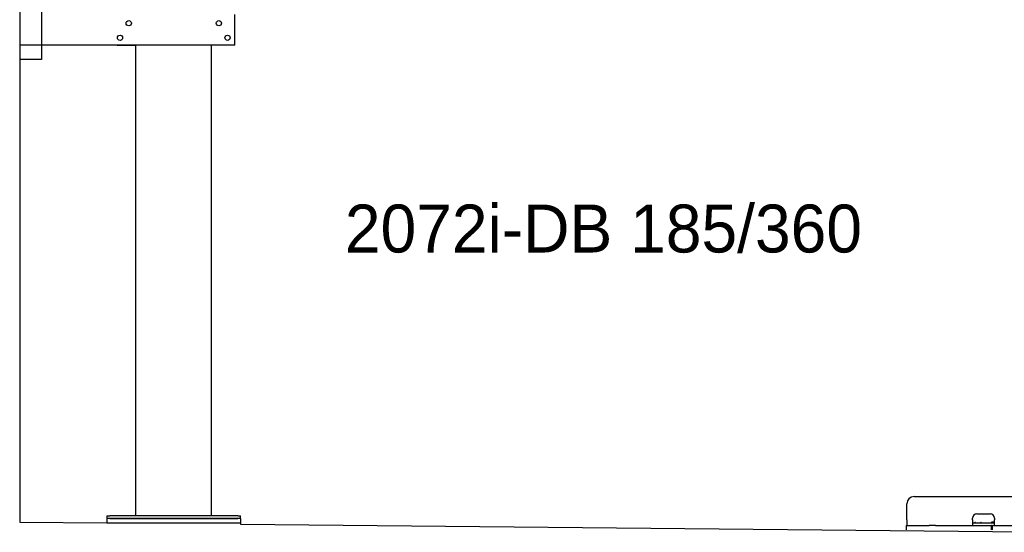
# Model space of a CAD drawing. Extents: x 1073 to 6773, y 6091 to 11716.
# Tile 1 of 78: x 1073 to 4459, y 6231 to 7995. Entities that reach past the tile are written whole.
import ezdxf

# ---------------------------------------------------------------- set-up
doc = ezdxf.new("R2010")
doc.units = 0
doc.layers.get('0').update_dxf_attribs({"linetype": 'CONTINUOUS'})
doc.layers.add('0___1', color=7, linetype='CONTINUOUS')
doc.styles.add('STANDARD-1', font='txt')

# ---------------------------------------------------------------- blocks, each defined once
blk = doc.blocks.new('*U10')
at = {"layer": '0___1', "style": 'STANDARD-1'}
blk.add_text('2072i-DB 185/360', height=165, dxfattribs=at).set_placement((2191.2, 7193.9))

msp = doc.modelspace()

# ---------------------------------------------------------------- linework, layer by layer
for p, q in [((1072.8, 11215.9), (1072.8, 6265.9)), ((1147.8, 8063), (1147.8, 7858)), ((1812.8, 7908), (1812.8, 8013)), ((1812.8, 7908), (1072.8, 7908)), ((1407.8, 7908), (1470.8, 7908)), ((1472.8, 6288), (1472.8, 7908)), ((1732.8, 6288), (1732.8, 7908)), ((1797.8, 7908), (1734.8, 7908)), ((1147.8, 7858), (1072.8, 7858)), ((4149, 6354), (4689, 6354)), ((4124, 6274), (4124, 6329)), ((1072.8, 6265.9), (1372.8, 6263)), ((1372.8, 6288), (1372.8, 6278)), ((1372.8, 6288), (1382.8, 6288)), ((1372.8, 6278), (1372.8, 6263)), ((1832.8, 6278), (1372.8, 6278)), ((1822.8, 6288), (1382.8, 6288)), ((1382.8, 6278), (1822.8, 6278)), ((1822.8, 6288), (1832.8, 6288)), ((1832.8, 6278), (1832.8, 6288)), ((1832.8, 6278), (1832.8, 6263)), ((4124, 6274), (4124, 6254)), ((4350, 6274), (4350, 6279)), ((4350, 6274), (4350, 6254)), ((4365, 6294), (4411, 6294)), ((4416, 6266), (4417, 6266)), ((4426, 6266), (4417, 6266)), ((4423, 6266), (4423, 6265)), ((4426, 6279), (4426, 6274)), ((4426, 6254), (4426, 6274)), ((1372.8, 6263), (1832.8, 6263)), ((1832.8, 6263), (1832.8, 6258.6)), ((1832.8, 6258.6), (4717.8, 6230.9)), ((4121.5, 6254), (4131.5, 6254)), ((4121.5, 6254), (4121.5, 6239)), ((4131.5, 6254), (4178, 6254)), ((4178, 6254), (4187.6, 6254)), ((4187.6, 6254), (4200.6, 6254)), ((4222.4, 6254), (4200.6, 6254)), ((4222.4, 6254), (4235.5, 6254)), ((4235.5, 6254), (4245.1, 6254)), ((4245.1, 6254), (4405.5, 6254)), ((4352, 6264), (4350, 6264)), ((4352, 6264), (4424, 6264)), ((4405.5, 6254), (4415.5, 6254)), ((4417.5, 6254), (4415.5, 6254)), ((4415.5, 6239), (4415.5, 6254)), ((4417.5, 6254), (4427.5, 6254)), ((4417.5, 6254), (4417.5, 6239)), ((4423, 6264), (4423, 6265)), ((4426, 6264), (4424, 6264)), ((4427.5, 6254), (4633, 6254))]:
    msp.add_line(p, q)
for centre in [(1447.8, 7983), (1757.8, 7983), (1417.8, 7933), (1787.8, 7933)]:
    msp.add_circle(centre, 9)
for centre, radius, start, end in [((4149, 6329), 25, 90, 180), ((4365, 6279), 15, 90, 180), ((4411, 6279), 15, 0, 90), ((4416, 6265), 1, 90, 180), ((4357.3, 6265), 1, 270, 330), ((4359, 6264), 1, 0, 150), ((4379, 6264), 1, 30, 180), ((4380.8, 6265), 1, 210, 270), ((4414, 6265), 1, 270, 0)]:
    msp.add_arc(centre, radius, start, end)

# ---------------------------------------------------------------- block references
msp.add_blockref('*U10', (0, 0))

doc.saveas('drawing.dxf')
